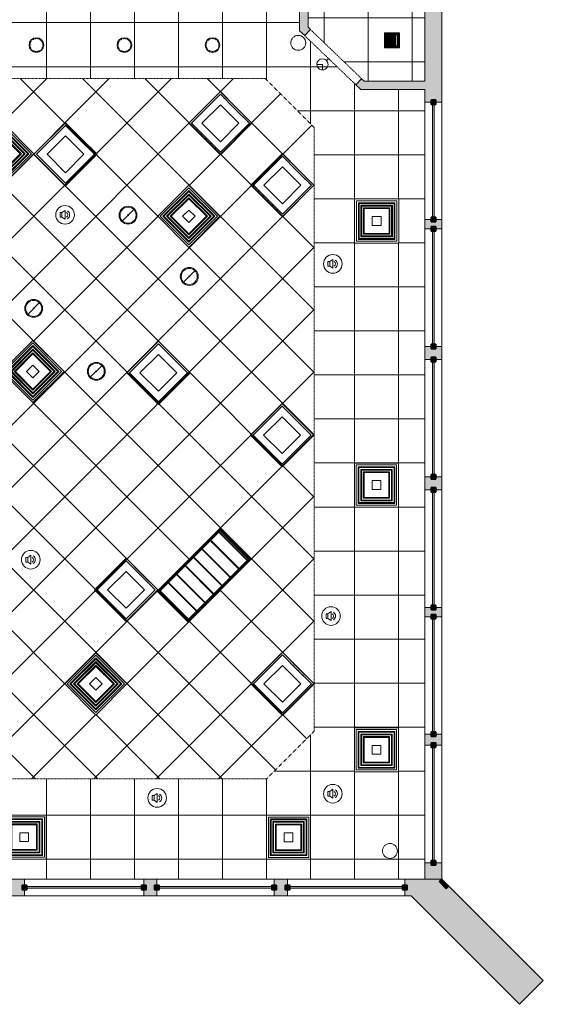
# Model space of a CAD drawing. Header units: inches. Extents: x -294 to 1117, y -522 to 519.
# Tile 5 of 12: x 115 to 396, y -509 to 19. Entities that reach past the tile are written whole.
import ezdxf

# ---------------------------------------------------------------- set-up
doc = ezdxf.new("R2010")
doc.units = ezdxf.units.IN
doc.header["$MEASUREMENT"] = 0
doc.linetypes.add('Dash', pattern=[0.23622, 0.11811, -0.11811])
doc.linetypes.add('Overhead', pattern=[0.15625, 0.09375, -0.0625])
for name, color, linetype, lineweight in [('A-CLNG', 13, 'Continuous', 9), ('A-CLNG-PATT', 13, 'Continuous', 9), ('A-DETL-GENF', 92, 'Overhead', 9), ('A-DETL-MEDM', 90, 'Continuous', 9), ('A-DOOR', 31, 'Continuous', 9), ('A-WALL', 90, 'Continuous', 9), ('A-WALL-PATT', 111, 'Continuous', 9), ('E-LITE-EQPM', 6, 'Continuous', 9), ('M-EQPM', 90, 'Continuous', 9), ('Q-SPCQ', 2, 'Continuous', 9)]:
    doc.layers.add(name, color=color, linetype=linetype, lineweight=lineweight)

# ---------------------------------------------------------------- blocks, each defined once
blk = doc.blocks.new('Planitar - Opening - 3_-2_ x 6_-8_-4179119-Main Floor')
at = {"layer": 'A-DETL-GENF'}
for p, q in [((18.68, 2.25), (-19.32, 2.25)), ((-19.32, -2.25), (18.68, -2.25))]:
    blk.add_line(p, q, dxfattribs=at)
at = {"layer": 'A-DETL-MEDM'}
for p, q in [((-19.32, 2.25), (-19.32, -2.25)), ((18.68, -2.25), (18.68, 2.25))]:
    blk.add_line(p, q, dxfattribs=at)
blk = doc.blocks.new('Air Vent - Default 1-4272767-Main Floor')
at = {"layer": 'Q-SPCQ'}
for p, q in [((-4, 4), (-4, -4)), ((-4, 4), (-3.5, 3.5)), ((4, 4), (-4, 4)), ((-3.5, -3.5), (-3.5, 3.5)), ((-3.5, 3.5), (3.5, 3.5)), ((-3, -3), (-3, 3)), ((3, 3), (-3, 3)), ((-2.88, 3), (-2.88, -3)), ((-2.7, -3), (-2.7, 3)), ((-2.31, 3), (-2.31, -3)), ((-2.19, 3), (-2.19, -3)), ((-2.01, -3), (-2.01, 3)), ((-1.62, 3), (-1.62, -3)), ((-1.5, 3), (-1.5, -3)), ((-1.32, -3), (-1.32, 3)), ((-0.93, 3), (-0.93, -3)), ((-0.8, 3), (-0.8, -3)), ((-0.63, -3), (-0.63, 3)), ((-0.24, 3), (-0.24, -3)), ((-0.11, 3), (-0.11, -3)), ((0.06, -3), (0.06, 3)), ((0.45, 3), (0.45, -3)), ((0.58, 3), (0.58, -3)), ((0.75, -3), (0.75, 3)), ((1.14, 3), (1.14, -3)), ((1.27, 3), (1.27, -3)), ((1.44, -3), (1.44, 3)), ((1.83, 3), (1.83, -3)), ((1.96, 3), (1.96, -3)), ((2.13, -3), (2.13, 3)), ((3, 3), (3, -3)), ((3.5, 3.5), (4, 4)), ((3.5, 3.5), (3.5, -3.5)), ((4, -4), (4, 4)), ((-4, -4), (-3.5, -3.5)), ((-4, -4), (4, -4)), ((3.5, -3.5), (-3.5, -3.5)), ((3, -3), (-3, -3)), ((4, -4), (3.5, -3.5))]:
    blk.add_line(p, q, dxfattribs=at)
blk = doc.blocks.new('Ceiling Diffuser - Default 1-4278536-Main Floor')
at = {"layer": 'M-EQPM'}
for p, q in [((-11.81, -11.81), (-11.81, 11.81)), ((-11.81, 11.81), (11.81, 11.81)), ((10.83, 10.83), (-10.83, 10.83)), ((-10.83, 10.83), (-10.83, -10.83)), ((10.83, -10.83), (10.83, 10.83)), ((11.81, 11.81), (11.81, -11.81)), ((-9.83, -9.83), (-9.83, 9.83)), ((-9.83, 9.83), (9.83, 9.83)), ((9.43, 9.43), (-9.43, 9.43)), ((-9.43, 9.43), (-9.43, -9.43)), ((-8.43, -8.43), (-8.43, 8.43)), ((-8.43, 8.43), (8.43, 8.43)), ((8.04, 8.04), (-8.04, 8.04)), ((-8.04, 8.04), (-8.04, -8.04)), ((-7.04, -7.04), (-7.04, 7.04)), ((-7.04, 7.04), (7.04, 7.04)), ((6.64, 6.65), (-6.64, 6.65)), ((-6.64, 6.65), (-6.64, -6.65)), ((6.64, -6.65), (6.64, 6.65)), ((7.04, 7.04), (7.04, -7.04)), ((8.04, -8.04), (8.04, 8.04)), ((8.43, 8.43), (8.43, -8.43)), ((9.43, -9.43), (9.43, 9.43)), ((9.83, 9.83), (9.83, -9.83)), ((-2.36, 2.36), (2.36, 2.36)), ((-2.36, -2.36), (-2.36, 2.36)), ((2.36, 2.36), (2.36, -2.36)), ((2.36, -2.36), (-2.36, -2.36)), ((9.83, -9.83), (-9.83, -9.83)), ((-9.43, -9.43), (9.43, -9.43)), ((8.43, -8.43), (-8.43, -8.43)), ((-8.04, -8.04), (8.04, -8.04)), ((7.04, -7.04), (-7.04, -7.04)), ((-6.64, -6.65), (6.64, -6.65)), ((11.81, -11.81), (-11.81, -11.81)), ((-10.83, -10.83), (10.83, -10.83))]:
    blk.add_line(p, q, dxfattribs=at)
blk = doc.blocks.new('Speaker - Default 1-4277320-Main Floor')
at = {"layer": 'Q-SPCQ'}
for p, q in [((-2.66, -1.25), (-2.66, 1.25)), ((-2.66, 1.25), (-1.66, 1.25)), ((-1.66, 1.25), (0, 2.37)), ((-1.66, 1.25), (-1.66, -1.25)), ((0, 2.37), (0, -2.37)), ((-1.66, -1.25), (-2.66, -1.25)), ((-1.66, -1.25), (0, -2.37))]:
    blk.add_line(p, q, dxfattribs=at)
for centre, radius, start, end in [((0, 0), 5, 360, 180), ((0, 0), 5, 0, 180), ((0, 0), 5, 180, 360), ((-0.09, 0), 1.51, 303.8783, 56.1217), ((-0.09, 0), 2.51, 303.8783, 56.1217), ((0, 0), 5, 180, 360)]:
    blk.add_arc(centre, radius, start, end, dxfattribs=at)
blk = doc.blocks.new('Pendant Light - Default 1-4296223-Main Floor')
at = {"layer": 'E-LITE-EQPM'}
blk.add_line((3.39, 3.39), (-3.39, -3.39), dxfattribs=at)
for radius, start, end in [(4.8, 90, 270), (4.8, 90, 270), (4.3, 90, 270), (0.25, 90, 270), (4.8, 270, 90), (4.8, 270, 90), (4.3, 270, 90), (0.25, 270, 90)]:
    blk.add_arc((0, 0), radius, start, end, dxfattribs=at)
blk = doc.blocks.new('Recessed Fluorescent Light - Default 1-4282298-Main Floor')
at = {"layer": 'E-LITE-EQPM'}
for p, q in [((-12, -12), (-12, 12)), ((-12, 12), (12, 12)), ((11, 11), (-11, 11)), ((-11, 11), (-11, -11)), ((11, 0), (11, 11)), ((12, 12), (12, 0)), ((-7, -7), (-7, 7)), ((-7, 7), (7, 7)), ((7, 7), (7, -7)), ((11, -11), (11, 0)), ((12, 0), (12, -12)), ((7, -7), (-7, -7)), ((12, -12), (-12, -12)), ((-11, -11), (11, -11))]:
    blk.add_line(p, q, dxfattribs=at)
blk = doc.blocks.new('Recessed Fluorescent Light - Default 1-V18-Main Floor')
at = {"layer": 'E-LITE-EQPM'}
for p, q in [((-12, -12), (-12, 12)), ((-12, 12), (12, 12)), ((11, 11), (-11, 11)), ((-11, 11), (-11, -11)), ((11, 0), (11, 11)), ((12, 12), (12, 0)), ((-7, -7), (-7, 7)), ((-7, 7), (7, 7)), ((7, 7), (7, -7)), ((11, -11), (11, 0)), ((12, 0), (12, -12)), ((7, -7), (-7, -7)), ((12, -12), (-12, -12)), ((-11, -11), (11, -11))]:
    blk.add_line(p, q, dxfattribs=at)
blk = doc.blocks.new('Air Vent - Default 1-4302641-Main Floor')
at = {"layer": 'Q-SPCQ'}
for p, q in [((-24, 11.75), (-24, -11.75)), ((-24, 11.75), (-23.5, 11.25)), ((24, 11.75), (-24, 11.75)), ((-23.5, -11.25), (-23.5, 11.25)), ((-23.5, 11.25), (23.5, 11.25)), ((-23, -10.75), (-23, 10.75)), ((23, 10.75), (-23, 10.75)), ((-22.88, 10.75), (-22.88, -10.75)), ((-22.7, -10.75), (-22.7, 10.75)), ((-16.6, 10.75), (-16.6, -10.75)), ((-16.47, 10.75), (-16.47, -10.75)), ((-16.3, -10.75), (-16.3, 10.75)), ((-10.19, 10.75), (-10.19, -10.75)), ((-10.07, 10.75), (-10.07, -10.75)), ((-9.89, -10.75), (-9.89, 10.75)), ((-3.79, 10.75), (-3.79, -10.75)), ((-3.66, 10.75), (-3.66, -10.75)), ((-3.49, -10.75), (-3.49, 10.75)), ((2.62, 10.75), (2.62, -10.75)), ((2.74, 10.75), (2.74, -10.75)), ((2.92, -10.75), (2.92, 10.75)), ((9.02, 10.75), (9.02, -10.75)), ((9.15, 10.75), (9.15, -10.75)), ((9.32, -10.75), (9.32, 10.75)), ((15.43, 10.75), (15.43, -10.75)), ((15.55, 10.75), (15.55, -10.75)), ((15.73, -10.75), (15.73, 10.75)), ((21.83, 10.75), (21.83, -10.75)), ((21.96, 10.75), (21.96, -10.75)), ((22.13, -10.75), (22.13, 10.75)), ((23, 10.75), (23, -10.75)), ((23.5, 11.25), (24, 11.75)), ((23.5, 11.25), (23.5, -11.25)), ((24, -11.75), (24, 11.75)), ((-24, -11.75), (-23.5, -11.25)), ((-24, -11.75), (24, -11.75)), ((23.5, -11.25), (-23.5, -11.25)), ((23, -10.75), (-23, -10.75)), ((24, -11.75), (23.5, -11.25))]:
    blk.add_line(p, q, dxfattribs=at)
blk = doc.blocks.new('Emegency Light - Wall Mounted - Default 1-V19-Main Floor')
at = {"layer": 'Q-SPCQ'}
for p, q in [((0, -4.5), (-2.12, -6.62)), ((0, -1.5), (0, 0)), ((1.5, 0), (0, 0)), ((2.12, -6.62), (0, -4.5))]:
    blk.add_line(p, q, dxfattribs=at)
for start, end in [(45, 225), (225, 45)]:
    blk.add_arc((0, -4.5), 3, start, end, dxfattribs=at)
blk = doc.blocks.new('Recessed Pot Light - 8_-4289750-Main Floor')
at = {"layer": 'E-LITE-EQPM'}
for start, end in [(360, 180), (180, 360)]:
    blk.add_arc((0, 0), 3.94, start, end, dxfattribs=at)

msp = doc.modelspace()

# ---------------------------------------------------------------- hatches: boundary and pattern name
at = {"layer": 'A-CLNG-PATT', "lineweight": 18}
h = msp.add_hatch(dxfattribs=at)
h.set_pattern_fill('FP_4', color=256, style=0, pattern_type=2)
h.set_pattern_definition([(0, (-4.963, -3.784), (0, -23.622), []), (270, (-4.963, -3.784), (-23.622, -1e-15), [])])
h.paths.add_polyline_path([(332.59, -14.13), (332.59, 79.12), (242.84, 79.12), (242.84, 33.87), (269.84, 33.87), (269.84, 14.83), (299.99, -14.13), (310.75, -14.13)], flags=0)
h.paths.add_polyline_path([(318.34, 3.83), (310.84, 3.83), (310.84, 11.83), (318.84, 11.83), (318.84, 3.83), (318.67, 3.83)], flags=0)
h.paths.add_polyline_path([(301.59, 44.22), (279.59, 44.22), (279.59, 66.22), (301.59, 66.22)], flags=0)
at = {"layer": 'A-CLNG-PATT', "linetype": 'Dash', "lineweight": 18}
h = msp.add_hatch(dxfattribs=at)
h.set_pattern_fill('FP_3', color=256, style=0, pattern_type=2)
h.set_pattern_definition([(0, (-12.296, -6.35), (0, -23.622), []), (270, (-12.296, -6.35), (-23.622, -1e-15), [])])
h.paths.add_polyline_path([(332.59, -442.11), (332.59, -18.63), (298.18, -18.63), (265.34, 12.91), (265.34, 29.37), (-83.16, 29.37), (-83.16, -322.51), (-134.04, -373.38), (-207.66, -373.38), (-207.66, -442.11), (-27.01, -442.11), (-21.85, -436.95), (-24.32, -434.47), (24.74, -385.41), (81.44, -442.11), (325.13, -442.11)], flags=0)
h.paths.add_polyline_path([(262.02, -431.54), (247.61, -431.54), (247.61, -407.92), (271.23, -407.92), (271.23, -431.54), (270.25, -431.54)], flags=0)
h.paths.add_polyline_path([(115.8, -431.44), (105.76, -431.44), (105.76, -407.82), (129.38, -407.82), (129.38, -431.44), (117.75, -431.44)], flags=0)
h.paths.add_polyline_path([(251.75, -430.56), (270.25, -430.56), (270.25, -408.91), (248.59, -408.91), (248.59, -430.56), (249.99, -430.56)], flags=0)
h.paths.add_polyline_path([(108.14, -430.46), (128.4, -430.46), (128.4, -408.81), (106.74, -408.81), (106.75, -430.46), (107.74, -430.46)], flags=0)
h.paths.add_polyline_path([(262.02, -429.56), (249.59, -429.56), (249.59, -409.91), (269.25, -409.91), (269.25, -429.56), (268.85, -429.56)], flags=0)
h.paths.add_polyline_path([(107.74, -429.46), (107.74, -409.81), (127.4, -409.81), (127.4, -429.46), (108.14, -429.46)], flags=0)
h.paths.add_polyline_path([(251.38, -429.16), (268.85, -429.16), (268.85, -410.3), (249.99, -410.3), (249.99, -429.16), (250.99, -429.16)], flags=0)
h.paths.add_polyline_path([(125.61, -429.06), (127, -429.06), (127, -410.2), (108.14, -410.2), (108.14, -429.06), (117.75, -429.06)], flags=0)
h.paths.add_polyline_path([(267.85, -428.17), (250.99, -428.17), (250.99, -411.3), (267.85, -411.3), (267.85, -428.16)], flags=0)
h.paths.add_polyline_path([(125.61, -428.06), (109.14, -428.06), (109.14, -411.2), (126, -411.2), (126, -428.06)], flags=0)
h.paths.add_polyline_path([(251.75, -427.77), (267.46, -427.77), (267.45, -411.69), (251.38, -411.69), (251.38, -427.77)], flags=0)
h.paths.add_polyline_path([(121.95, -427.67), (125.61, -427.67), (125.6, -411.59), (109.53, -411.59), (109.54, -427.67), (115.8, -427.67)], flags=0)
h.paths.add_polyline_path([(266.06, -426.77), (252.38, -426.77), (252.38, -412.69), (266.46, -412.69), (266.46, -426.77)], flags=0)
h.paths.add_polyline_path([(110.53, -426.67), (110.53, -412.59), (124.61, -412.59), (124.61, -426.67), (110.93, -426.67)], flags=0)
h.paths.add_polyline_path([(266.06, -426.38), (266.06, -413.09), (252.77, -413.09), (252.77, -426.38), (262.02, -426.38)], flags=0)
h.paths.add_polyline_path([(124.21, -426.28), (124.21, -412.99), (110.93, -412.99), (110.93, -426.28), (115.8, -426.28)], flags=0)
h.paths.add_polyline_path([(-177.77, -407.92), (-201.39, -407.92), (-201.39, -384.3), (-177.77, -384.3), (-177.77, -406.93)], flags=0)
h.paths.add_polyline_path([(-200.41, -406.93), (-178.75, -406.93), (-178.75, -385.28), (-200.41, -385.28), (-200.41, -405.93)], flags=0)
h.paths.add_polyline_path([(-131.33, -406.88), (-153.33, -406.88), (-153.33, -384.88), (-131.33, -384.88), (-131.33, -403.82)], flags=0)
h.paths.add_polyline_path([(-199.01, -405.93), (-199.41, -405.93), (-199.41, -386.28), (-179.75, -386.28), (-179.75, -405.93), (-196.91, -405.93)], flags=0)
h.paths.add_polyline_path([(-181.54, -405.54), (-180.15, -405.54), (-180.15, -386.67), (-199.01, -386.67), (-199.01, -405.54), (-196.91, -405.54)], flags=0)
h.paths.add_polyline_path([(-198.01, -404.54), (-198.01, -387.67), (-181.15, -387.68), (-181.15, -404.54), (-197.62, -404.54)], flags=0)
h.paths.add_polyline_path([(-196.91, -404.15), (-181.54, -404.15), (-181.55, -388.07), (-197.62, -388.07), (-197.62, -404.15)], flags=0)
h.paths.add_polyline_path([(-182.94, -403.15), (-196.62, -403.15), (-196.62, -389.07), (-182.54, -389.07), (-182.54, -403.15)], flags=0)
h.paths.add_polyline_path([(-196.23, -402.75), (-182.94, -402.75), (-182.98, -389.46), (-196.23, -389.46), (-196.23, -402.72)], flags=0)
h.paths.add_polyline_path([(247.61, -388.36), (74.19, -388.36), (39.55, -353.71), (-20.45, -353.71), (-60.76, -313.4), (-60.76, -170.4), (96.92, -12.72), (246.92, -12.72), (273.09, -38.88), (273.09, -362.88), (262.02, -373.95)], flags=0)
h.paths.add_polyline_path([(317.37, -384.59), (294.73, -384.59), (294.73, -360.97), (318.35, -360.97), (318.35, -384.59)], flags=0)
h.paths.add_polyline_path([(317.37, -383.6), (317.37, -361.95), (295.72, -361.95), (295.72, -383.6), (316.37, -383.6)], flags=0)
h.paths.add_polyline_path([(315.98, -382.6), (296.72, -382.6), (296.72, -362.95), (316.37, -362.95), (316.37, -382.6)], flags=0)
h.paths.add_polyline_path([(297.11, -382.21), (315.98, -382.21), (315.98, -363.34), (297.11, -363.34), (297.11, -382.21)], flags=0)
h.paths.add_polyline_path([(298.51, -381.21), (298.11, -381.21), (298.11, -364.34), (314.98, -364.38), (314.98, -381.21), (310.75, -381.21)], flags=0)
h.paths.add_polyline_path([(313.58, -380.82), (314.58, -380.82), (314.58, -364.74), (298.51, -364.74), (298.51, -380.82), (313.19, -380.82)], flags=0)
h.paths.add_polyline_path([(313.19, -379.82), (299.51, -379.82), (299.51, -365.74), (313.58, -365.74), (313.58, -379.82)], flags=0)
h.paths.add_polyline_path([(310.75, -379.42), (313.19, -379.42), (313.19, -366.13), (299.9, -366.13), (299.9, -379.42)], flags=0)
h.paths.add_polyline_path([(318.35, -242.59), (294.73, -242.59), (294.73, -218.97), (318.35, -218.97), (318.35, -241.6)], flags=0)
h.paths.add_polyline_path([(315.98, -241.6), (317.37, -241.6), (317.37, -219.95), (295.72, -219.95), (295.72, -241.6), (310.75, -241.6)], flags=0)
h.paths.add_polyline_path([(310.75, -240.6), (296.72, -240.6), (296.72, -220.95), (316.37, -220.95), (316.37, -240.6), (315.98, -240.6)], flags=0)
h.paths.add_polyline_path([(314.58, -240.21), (315.98, -240.21), (315.98, -221.34), (297.11, -221.34), (297.11, -240.21), (310.75, -240.21)], flags=0)
h.paths.add_polyline_path([(314.98, -239.21), (298.11, -239.21), (298.11, -222.34), (314.98, -222.34), (314.98, -238.82)], flags=0)
h.paths.add_polyline_path([(313.58, -238.82), (314.58, -238.82), (314.58, -222.74), (298.51, -222.74), (298.51, -238.82), (313.19, -238.82)], flags=0)
h.paths.add_polyline_path([(310.75, -237.82), (299.51, -237.82), (299.51, -223.74), (313.58, -223.74), (313.58, -237.82), (313.19, -237.82)], flags=0)
h.paths.add_polyline_path([(299.9, -237.42), (313.19, -237.42), (313.18, -224.13), (299.9, -224.13)], flags=0)
h.paths.add_polyline_path([(318.48, -100.94), (294.86, -100.94), (294.86, -77.32), (318.48, -77.32), (318.48, -100.26)], flags=0)
h.paths.add_polyline_path([(295.84, -99.96), (317.5, -99.96), (317.5, -78.31), (295.84, -78.31), (295.84, -99.96)], flags=0)
h.paths.add_polyline_path([(310.75, -98.96), (296.84, -98.96), (296.84, -79.31), (316.5, -79.31), (316.5, -98.96), (316.1, -98.96)], flags=0)
h.paths.add_polyline_path([(314.71, -98.56), (316.1, -98.56), (316.1, -79.7), (297.24, -79.7), (297.24, -98.56), (310.75, -98.56)], flags=0)
h.paths.add_polyline_path([(315.1, -97.56), (298.24, -97.56), (298.24, -80.7), (315.1, -80.7), (315.1, -97.17)], flags=0)
h.paths.add_polyline_path([(313.71, -97.17), (314.71, -97.17), (314.7, -81.09), (298.63, -81.09), (298.63, -97.17), (313.31, -97.17)], flags=0)
h.paths.add_polyline_path([(300.02, -96.17), (299.63, -96.17), (299.63, -82.09), (313.71, -82.09), (313.71, -96.17), (310.75, -96.17)], flags=0)
h.paths.add_polyline_path([(313.31, -95.78), (313.31, -82.49), (300.02, -82.49), (300.02, -95.78), (310.75, -95.78)], flags=0)
h.paths.add_polyline_path([(-36.79, -76.51), (-58.79, -76.51), (-58.79, -54.51), (-36.79, -54.51)], flags=0)
h.paths.add_polyline_path([(-35.45, -53.59), (-35.97, -53.59), (-35.97, -29.97), (-12.35, -29.97), (-12.35, -53.59), (-34.99, -53.59)], flags=0)
h.paths.add_polyline_path([(-33.99, -52.6), (-13.34, -52.6), (-13.34, -30.95), (-34.99, -30.95), (-34.99, -52.6), (-34.03, -52.6)], flags=0)
h.paths.add_polyline_path([(-33.88, -51.6), (-33.99, -51.6), (-33.99, -31.95), (-14.34, -31.95), (-14.34, -51.6), (-33.6, -51.6)], flags=0)
h.paths.add_polyline_path([(-16.12, -51.21), (-14.73, -51.21), (-14.73, -32.34), (-33.6, -32.34), (-33.59, -51.21), (-30.42, -51.21)], flags=0)
h.paths.add_polyline_path([(-32.2, -50.21), (-32.59, -50.21), (-32.59, -33.34), (-15.73, -33.34), (-15.73, -50.21), (-30.56, -50.21)], flags=0)
h.paths.add_polyline_path([(-17.52, -49.82), (-16.12, -49.82), (-16.13, -33.74), (-32.2, -33.74), (-32.2, -49.82), (-29.99, -49.82)], flags=0)
h.paths.add_polyline_path([(-17.52, -48.82), (-31.2, -48.82), (-31.2, -34.74), (-17.12, -34.74), (-17.12, -48.82)], flags=0)
h.paths.add_polyline_path([(-17.52, -48.42), (-17.52, -35.13), (-30.81, -35.13), (-30.81, -48.42), (-27.97, -48.42)], flags=0)
h.paths.add_polyline_path([(34.21, -5.51), (12.21, -5.51), (12.21, 16.49), (34.21, 16.49), (34.21, -1.66)], flags=0)
h.paths.add_polyline_path([(-36.79, -5.51), (-58.79, -5.51), (-58.79, 16.49), (-36.79, 16.49), (-36.79, -1.66)], flags=0)
h.paths.add_polyline_path([(217.99, 1.9), (216.87, 2.3), (215.96, 3.07), (215.36, 4.11), (215.15, 5.28), (215.36, 6.46), (215.96, 7.49), (216.87, 8.26), (217.99, 8.67), (219.18, 8.67), (220.31, 8.26), (221.22, 7.49), (221.82, 6.46), (222.02, 5.28), (221.82, 4.11), (221.22, 3.07), (220.31, 2.3), (219.18, 1.9)], flags=0)
h.paths.add_polyline_path([(123.5, 1.9), (122.38, 2.3), (121.47, 3.07), (120.87, 4.11), (120.66, 5.28), (120.87, 6.46), (121.47, 7.49), (122.38, 8.26), (123.5, 8.67), (124.7, 8.67), (125.82, 8.26), (126.73, 7.49), (127.33, 6.46), (127.54, 5.28), (127.33, 4.11), (126.73, 3.07), (125.82, 2.3), (124.7, 1.9)], flags=0)
h.paths.add_polyline_path([(170.75, 1.9), (169.63, 2.3), (168.71, 3.07), (168.11, 4.11), (167.91, 5.28), (168.11, 6.46), (168.71, 7.49), (169.63, 8.26), (170.75, 8.67), (171.94, 8.67), (173.06, 8.26), (173.98, 7.49), (174.57, 6.46), (174.78, 5.28), (174.57, 4.11), (173.98, 3.07), (173.06, 2.3), (171.94, 1.9)], flags=0)
h = msp.add_hatch(dxfattribs=at)
h.set_pattern_fill('FP_2', color=256, style=0, pattern_type=2)
h.set_pattern_definition([(315, (306.295, 63.632), (-16.7033, -16.7033), []), (225, (306.295, 63.632), (-16.7033, 16.7033), [])])
h.paths.add_polyline_path([(247.61, -388.36), (273.09, -362.88), (273.09, -38.88), (246.92, -12.72), (96.92, -12.72), (-60.76, -170.4), (-60.76, -313.4), (-20.45, -353.71), (39.55, -353.71), (74.19, -388.36), (213.28, -388.36)], flags=0)
h.paths.add_polyline_path([(88.81, -386.29), (73.26, -370.74), (88.81, -355.18), (104.37, -370.74)], flags=0)
h.paths.add_polyline_path([(156, -354.14), (139.3, -337.43), (156, -320.73), (172.7, -337.43), (157.39, -352.74)], flags=0)
h.paths.add_polyline_path([(256.12, -352.98), (240.56, -337.42), (256.12, -321.87), (271.68, -337.42), (262.02, -347.08)], flags=0)
h.paths.add_polyline_path([(156, -352.74), (171.31, -337.43), (156, -322.12), (140.69, -337.43), (156, -352.74)], flags=0)
h.paths.add_polyline_path([(156, -351.33), (142.14, -337.4), (156, -323.54), (169.9, -337.43), (156.56, -350.77)], flags=0)
h.paths.add_polyline_path([(156, -350.77), (169.34, -337.43), (156, -324.09), (142.66, -337.43), (156, -350.77)], flags=0)
h.paths.add_polyline_path([(156, -349.36), (144.11, -337.4), (156, -325.51), (167.93, -337.43), (156, -349.36)], flags=0)
h.paths.add_polyline_path([(156, -348.8), (167.37, -337.43), (156, -326.06), (144.64, -337.44), (156, -348.8)], flags=0)
h.paths.add_polyline_path([(156, -347.39), (146.08, -337.4), (156, -327.48), (165.96, -337.43), (156, -347.39)], flags=0)
h.paths.add_polyline_path([(156, -346.83), (165.39, -337.43), (156, -328.04), (146.61, -337.43)], flags=0)
h.paths.add_polyline_path([(-27.81, -337.25), (-44.51, -320.55), (-27.81, -303.84), (-11.1, -320.55), (-26.41, -335.86)], flags=0)
h.paths.add_polyline_path([(5.73, -335.94), (-9.83, -320.39), (5.73, -304.83), (21.28, -320.39), (18.28, -323.39)], flags=0)
h.paths.add_polyline_path([(-27.81, -335.86), (-12.5, -320.55), (-27.81, -305.24), (-43.12, -320.55), (-28.81, -334.85)], flags=0)
h.paths.add_polyline_path([(-27.81, -334.45), (-41.7, -320.55), (-27.81, -306.65), (-13.91, -320.55), (-27.25, -333.89)], flags=0)
h.paths.add_polyline_path([(-27.81, -333.89), (-14.5, -320.51), (-27.81, -307.21), (-41.14, -320.55), (-27.81, -333.89)], flags=0)
h.paths.add_polyline_path([(-27.81, -332.47), (-39.73, -320.55), (-27.81, -308.62), (-15.88, -320.55), (-27.81, -332.47)], flags=0)
h.paths.add_polyline_path([(-27.81, -331.92), (-16.47, -320.52), (-27.81, -309.18), (-39.17, -320.55), (-27.81, -331.92)], flags=0)
h.paths.add_polyline_path([(-27.81, -330.5), (-37.75, -320.54), (-27.81, -310.59), (-17.85, -320.55), (-27.81, -330.5)], flags=0)
h.paths.add_polyline_path([(-27.81, -329.95), (-18.44, -320.52), (-27.81, -311.15), (-37.2, -320.55), (-34.36, -323.39)], flags=0)
h.paths.add_polyline_path([(205.46, -304.4), (188.84, -287.78), (222.78, -253.84), (239.4, -270.46), (205.81, -304.05)], flags=0)
h.paths.add_polyline_path([(172.22, -302.53), (156.66, -286.98), (172.22, -271.42), (187.77, -286.98), (186.97, -287.78)], flags=0)
h.paths.add_polyline_path([(40.24, -290.18), (38.76, -289.94), (37.37, -289.21), (36.36, -288.2), (35.65, -286.71), (35.44, -285.38), (35.68, -283.9), (36.41, -282.51), (37.44, -281.49), (38.91, -280.8), (40.24, -280.59), (41.72, -280.82), (43.06, -281.5), (44.12, -282.56), (44.83, -284.05), (45.04, -285.38), (44.8, -286.86), (44.12, -288.2), (43.01, -289.29), (41.57, -289.97), (41.36, -290)], flags=0)
h.paths.add_polyline_path([(89.05, -286.34), (73.49, -270.79), (89.05, -255.23), (104.6, -270.79)], flags=0)
h.paths.add_polyline_path([(4.24, -258.68), (2.76, -258.44), (1.37, -257.71), (0.35, -256.68), (-0.35, -255.21), (-0.56, -253.88), (-0.32, -252.4), (0.41, -251.01), (1.47, -249.98), (2.91, -249.3), (4.24, -249.09), (5.72, -249.32), (7.06, -250), (8.12, -251.06), (8.83, -252.55), (9.02, -254.01), (8.8, -255.36), (8.12, -256.7), (7.01, -257.79), (5.57, -258.47), (5.32, -258.51)], flags=0)
h.paths.add_polyline_path([(89.24, -241.68), (87.73, -241.43), (86.42, -240.76), (85.34, -239.65), (84.65, -238.21), (84.44, -236.88), (84.68, -235.4), (85.41, -234.01), (86.47, -232.98), (87.91, -232.3), (89.24, -232.09), (90.72, -232.32), (92.06, -233), (93.12, -234.06), (93.83, -235.55), (94.02, -237.01), (93.8, -238.36), (93.12, -239.7), (92.01, -240.79), (90.57, -241.47), (90.36, -241.5)], flags=0)
h.paths.add_polyline_path([(5.14, -237.71), (-11.48, -221.1), (22.46, -187.16), (39.08, -203.77), (5.14, -237.7)], flags=0)
h.paths.add_polyline_path([(255.91, -219.55), (240.36, -203.99), (255.91, -188.44), (271.47, -203.99), (262.02, -213.45)], flags=0)
h.paths.add_polyline_path([(57.24, -207.68), (55.73, -207.43), (54.42, -206.76), (53.35, -205.68), (52.65, -204.21), (52.47, -202.74), (52.68, -201.4), (53.41, -200.01), (54.47, -198.98), (55.91, -198.3), (57.24, -198.09), (58.75, -198.33), (60.06, -199), (61.12, -200.06), (61.83, -201.55), (62.04, -202.88), (61.8, -204.36), (61.12, -205.7), (60.01, -206.79), (58.57, -207.47), (58.36, -207.5)], flags=0)
h.paths.add_polyline_path([(6.2, -202), (-9.36, -186.45), (6.2, -170.89), (21.75, -186.45), (18.32, -189.88)], flags=0)
h.paths.add_polyline_path([(122.22, -186.56), (105.51, -169.86), (122.22, -153.16), (138.92, -169.86), (123.61, -185.17)], flags=0)
h.paths.add_polyline_path([(189.57, -186.11), (174.01, -170.56), (189.57, -155), (205.13, -170.56)], flags=0)
h.paths.add_polyline_path([(122.22, -185.17), (137.53, -169.86), (122.22, -154.55), (106.91, -169.86), (122.22, -185.17)], flags=0)
h.paths.add_polyline_path([(122.22, -183.76), (108.32, -169.86), (122.22, -155.96), (136.11, -169.86), (122.77, -183.2)], flags=0)
h.paths.add_polyline_path([(122.22, -183.2), (135.52, -169.83), (122.22, -156.52), (108.88, -169.86), (122.22, -183.2)], flags=0)
h.paths.add_polyline_path([(122.22, -181.79), (110.29, -169.86), (122.22, -157.94), (134.14, -169.86), (122.22, -181.79)], flags=0)
h.paths.add_polyline_path([(122.22, -181.23), (133.55, -169.83), (122.22, -158.49), (110.85, -169.86), (122.22, -181.23)], flags=0)
h.paths.add_polyline_path([(122.22, -179.82), (112.27, -169.86), (122.22, -159.91), (132.17, -169.86), (122.22, -179.82)], flags=0)
h.paths.add_polyline_path([(122.22, -179.26), (131.59, -169.83), (122.22, -160.47), (112.82, -169.86), (115.8, -172.84)], flags=0)
h.paths.add_polyline_path([(156.24, -174.56), (154.76, -174.33), (153.37, -173.6), (152.35, -172.57), (151.65, -171.1), (151.44, -169.77), (151.68, -168.29), (152.41, -166.9), (153.44, -165.88), (154.91, -165.18), (156.24, -164.97), (157.72, -165.21), (159.06, -165.89), (160.12, -166.95), (160.83, -168.44), (161.02, -169.89), (160.8, -171.25), (160.12, -172.59), (159.06, -173.65), (157.57, -174.35), (157.36, -174.39)], flags=0)
h.paths.add_polyline_path([(-26.89, -170.21), (-43.6, -153.51), (-26.89, -136.81), (-10.19, -153.51), (-25.5, -168.82)], flags=0)
h.paths.add_polyline_path([(-26.89, -168.82), (-11.58, -153.51), (-26.89, -138.2), (-42.2, -153.51), (-27.9, -167.81)], flags=0)
h.paths.add_polyline_path([(-26.89, -167.41), (-40.79, -153.51), (-26.89, -139.61), (-13, -153.51), (-26.34, -166.85)], flags=0)
h.paths.add_polyline_path([(-26.89, -166.85), (-13.55, -153.51), (-26.89, -140.17), (-40.23, -153.51), (-26.89, -166.85)], flags=0)
h.paths.add_polyline_path([(-26.89, -165.43), (-38.82, -153.51), (-26.89, -141.58), (-14.97, -153.51), (-26.89, -165.43)], flags=0)
h.paths.add_polyline_path([(-26.89, -164.88), (-15.53, -153.51), (-26.89, -142.14), (-38.26, -153.51), (-26.9, -164.88)], flags=0)
h.paths.add_polyline_path([(-26.9, -163.46), (-36.84, -153.5), (-26.89, -143.55), (-16.94, -153.51), (-26.89, -163.46)], flags=0)
h.paths.add_polyline_path([(-26.9, -162.91), (-17.5, -153.5), (-26.89, -144.11), (-36.29, -153.51), (-27.28, -162.52)], flags=0)
h.paths.add_polyline_path([(122.64, -140.78), (121.16, -140.55), (119.82, -139.87), (118.76, -138.81), (118.06, -137.31), (117.85, -135.99), (118.11, -134.46), (118.81, -133.12), (119.82, -132.11), (121.32, -131.4), (122.64, -131.19), (124.12, -131.43), (125.46, -132.11), (126.52, -133.17), (127.23, -134.66), (127.42, -136.11), (127.2, -137.47), (126.52, -138.81), (125.41, -139.89), (123.97, -140.57), (122.83, -140.75)], flags=0)
h.paths.add_polyline_path([(72.55, -136.09), (57, -120.53), (72.55, -104.97), (88.11, -120.53)], flags=0)
h.paths.add_polyline_path([(206.12, -123.66), (204.64, -123.42), (203.25, -122.69), (202.23, -121.65), (201.53, -120.19), (201.32, -118.86), (201.61, -117.28), (202.29, -115.99), (203.35, -114.96), (204.79, -114.27), (206.12, -114.06), (207.6, -114.3), (208.94, -114.98), (210, -116.04), (210.7, -117.53), (210.89, -118.98), (210.68, -120.34), (210, -121.68), (208.87, -122.77), (207.44, -123.44), (207.24, -123.48)], flags=0)
h.paths.add_polyline_path([(205.89, -103.3), (189.19, -86.6), (205.89, -69.9), (222.6, -86.6), (206.49, -102.71)], flags=0)
h.paths.add_polyline_path([(205.89, -101.91), (221.2, -86.6), (205.89, -71.29), (190.58, -86.6), (205.89, -101.91)], flags=0)
h.paths.add_polyline_path([(205.89, -100.5), (192, -86.6), (205.89, -72.7), (219.79, -86.6), (206.45, -99.94)], flags=0)
h.paths.add_polyline_path([(205.89, -99.94), (219.23, -86.6), (205.89, -73.26), (192.55, -86.6), (205.89, -99.94)], flags=0)
h.paths.add_polyline_path([(205.89, -98.53), (194, -86.57), (205.89, -74.67), (217.82, -86.6), (205.89, -98.53)], flags=0)
h.paths.add_polyline_path([(205.89, -97.97), (217.26, -86.6), (205.89, -75.23), (194.53, -86.6), (205.89, -97.97)], flags=0)
h.paths.add_polyline_path([(205.89, -96.56), (195.97, -86.57), (205.89, -76.65), (215.85, -86.6), (205.89, -96.55)], flags=0)
h.paths.add_polyline_path([(205.89, -96), (215.28, -86.59), (205.89, -77.2), (196.5, -86.6)], flags=0)
h.paths.add_polyline_path([(173.28, -90.81), (171.77, -90.57), (170.46, -89.9), (169.39, -88.81), (168.69, -87.35), (168.48, -86.02), (168.74, -84.49), (169.45, -83.15), (170.55, -82.09), (171.95, -81.43), (173.28, -81.22), (174.76, -81.46), (176.1, -82.14), (177.16, -83.2), (177.86, -84.69), (178.07, -86.02), (177.84, -87.5), (177.16, -88.84), (176.05, -89.92), (174.6, -90.6), (174.4, -90.64)], flags=0)
h.paths.add_polyline_path([(256.07, -85.5), (240.51, -69.95), (256.07, -54.39), (271.63, -69.95), (259.48, -82.09)], flags=0)
h.paths.add_polyline_path([(106.09, -69.75), (89.39, -53.05), (106.09, -36.35), (122.79, -53.05), (107.48, -68.36)], flags=0)
h.paths.add_polyline_path([(139.72, -68.91), (124.17, -53.36), (139.72, -37.8), (155.28, -53.36)], flags=0)
h.paths.add_polyline_path([(106.09, -68.36), (121.4, -53.05), (106.09, -37.74), (90.78, -53.05), (106.09, -68.36)], flags=0)
h.paths.add_polyline_path([(106.09, -66.95), (92.19, -53.05), (106.09, -39.15), (119.99, -53.05), (106.65, -66.39)], flags=0)
h.paths.add_polyline_path([(106.09, -66.39), (119.43, -53.05), (106.09, -39.71), (92.75, -53.05), (106.09, -66.39)], flags=0)
h.paths.add_polyline_path([(106.09, -64.98), (94.17, -53.05), (106.09, -41.12), (118.02, -53.05), (106.09, -64.98)], flags=0)
h.paths.add_polyline_path([(106.09, -64.42), (117.46, -53.05), (106.09, -41.68), (94.73, -53.05), (106.09, -64.42)], flags=0)
h.paths.add_polyline_path([(106.09, -63.01), (96.14, -53.04), (106.09, -43.1), (116.05, -53.05), (106.09, -63)], flags=0)
h.paths.add_polyline_path([(106.09, -62.45), (115.46, -53.02), (106.09, -43.65), (96.69, -53.05), (96.92, -53.28)], flags=0)
h.paths.add_polyline_path([(222.81, -52.25), (207.26, -36.69), (222.81, -21.13), (238.37, -36.69), (233.18, -41.87)], flags=0)
at = {"layer": 'A-WALL-PATT'}
h = msp.add_hatch(color=9, dxfattribs=at)
h.paths.add_polyline_path([(341.59, -25.38), (341.59, 39.99), (332.59, 39.99), (332.59, -25.38)], flags=0)
h.paths.add_polyline_path([(332.59, 73.99), (341.59, 73.99), (341.59, 263.62), (332.59, 263.62), (332.59, 78.77)], flags=0)
for points in [[(268.05, 10.3), (269.84, 12.16), (269.84, 29.37), (265.34, 29.37), (265.34, 12.91)], [(332.59, -18.63), (332.59, -14.13), (299.99, -14.13), (304.68, -18.63), (310.75, -18.63)], [(338.34, -26.63), (338.34, -24.13), (335.84, -24.13), (335.84, -26.63)], [(337.59, -87.13), (337.59, -26.63), (336.59, -26.63), (336.59, -87.13)], [(341.59, -93.38), (341.59, -88.38), (332.59, -88.38), (332.59, -93.38)], [(338.34, -89.63), (338.34, -87.13), (335.84, -87.13), (335.84, -89.63)], [(338.34, -94.63), (338.34, -92.13), (335.84, -92.13), (335.84, -94.63)], [(337.59, -155.13), (337.59, -94.63), (336.59, -94.63), (336.59, -155.13)], [(341.59, -163.38), (341.59, -156.38), (332.59, -156.38), (332.59, -163.38)], [(338.34, -157.63), (338.34, -155.13), (335.84, -155.13), (335.84, -157.63)], [(338.34, -164.63), (338.34, -162.13), (335.84, -162.13), (335.84, -164.63)], [(337.59, -225.13), (337.59, -164.63), (336.59, -164.63), (336.59, -225.13)], [(341.59, -233.38), (341.59, -226.38), (332.59, -226.38), (332.59, -233.38)], [(338.34, -227.63), (338.34, -225.13), (335.84, -225.13), (335.84, -227.63)], [(338.34, -234.63), (338.34, -232.13), (335.84, -232.13), (335.84, -234.63)], [(337.59, -295.13), (337.59, -234.63), (336.59, -234.63), (336.59, -295.13)], [(338.34, -297.63), (338.34, -295.13), (335.84, -295.13), (335.84, -297.63)], [(341.59, -301.38), (341.59, -296.38), (332.59, -296.38), (332.59, -301.38)], [(338.34, -302.63), (338.34, -300.13), (335.84, -300.13), (335.84, -302.63)], [(337.59, -363.13), (337.59, -302.63), (336.59, -302.63), (336.59, -363.13)], [(338.34, -365.63), (338.34, -363.13), (335.84, -363.13), (335.84, -365.63)], [(338.34, -371.63), (338.34, -369.13), (335.84, -369.13), (335.84, -371.63)], [(337.59, -432.13), (337.59, -371.63), (336.59, -371.63), (336.59, -432.13)], [(338.34, -434.63), (338.34, -432.13), (335.84, -432.13), (335.84, -434.63)], [(101.55, -451.11), (117.75, -451.11), (117.75, -442.11), (75.79, -442.11), (84.79, -451.11)], [(188.75, -451.11), (188.75, -442.11), (181.75, -442.11), (181.75, -451.11)], [(258.75, -451.11), (258.75, -442.11), (251.75, -442.11), (251.75, -451.11)], [(325.13, -451.11), (350.59, -451.11), (341.59, -442.11), (321.84, -442.11), (321.84, -451.11)], [(343.94, -447.3), (345.36, -445.88), (341.59, -442.11), (340.17, -443.53)], [(119, -447.86), (119, -445.36), (116.5, -445.36), (116.5, -447.86)], [(180.5, -447.11), (180.5, -446.11), (119, -446.11), (119, -447.11)], [(183, -447.86), (183, -445.36), (180.5, -445.36), (180.5, -447.86)], [(190, -447.86), (190, -445.36), (187.5, -445.36), (187.5, -447.86)], [(250.5, -447.11), (250.5, -446.11), (190, -446.11), (190, -447.11), (213.28, -447.11)], [(253, -447.86), (253, -445.36), (250.5, -445.36), (250.5, -447.86)], [(260, -447.86), (260, -445.36), (257.5, -445.36), (257.5, -447.86)], [(320.59, -447.11), (320.59, -446.11), (260, -446.11), (260, -447.11), (310.75, -447.11)], [(323.09, -447.86), (323.09, -445.36), (320.59, -445.36), (320.59, -447.86)], [(383.35, -509.33), (396.08, -496.6), (350.59, -451.11), (325.13, -451.11), (358.27, -484.25)]]:
    msp.add_hatch(color=9, dxfattribs=at).paths.add_polyline_path(points, flags=0)
h = msp.add_hatch(color=9, dxfattribs=at)
h.paths.add_polyline_path([(298.58, -18.63), (304.68, -18.63), (298.58, -12.77), (295.46, -16.02), (298.18, -18.63)], flags=0)
h.paths.add_polyline_path([(269.84, 12.16), (271.17, 13.55), (269.84, 14.83), (269.84, 13.55)], flags=0)
h = msp.add_hatch(color=9, dxfattribs=at)
h.paths.add_polyline_path([(332.59, -442.11), (341.59, -442.11), (341.59, -433.38), (332.59, -433.38)], flags=0)
h.paths.add_polyline_path([(341.59, -370.38), (341.59, -364.38), (332.59, -364.38), (332.59, -370.38)], flags=0)

# ---------------------------------------------------------------- linework, layer by layer
at = {"layer": 'A-CLNG', "linetype": 'Dash'}
for p, q in [((246.92, -12.72), (96.92, -12.72)), ((273.09, -38.88), (246.92, -12.72)), ((222.81, -21.13), (207.26, -36.69)), ((238.37, -36.69), (222.81, -21.13)), ((207.26, -36.69), (222.81, -52.25)), ((222.81, -52.25), (238.37, -36.69)), ((139.72, -37.8), (124.17, -53.36)), ((155.28, -53.36), (139.72, -37.8)), ((273.09, -362.88), (273.09, -38.88)), ((124.17, -53.36), (139.72, -68.91)), ((139.72, -68.91), (155.28, -53.36)), ((256.07, -54.39), (240.51, -69.95)), ((271.63, -69.95), (256.07, -54.39)), ((240.51, -69.95), (256.07, -85.5)), ((256.07, -85.5), (271.63, -69.95)), ((189.57, -155), (174.01, -170.56)), ((205.13, -170.56), (189.57, -155)), ((174.01, -170.56), (189.57, -186.11)), ((189.57, -186.11), (205.13, -170.56)), ((255.91, -188.44), (240.36, -203.99)), ((271.47, -203.99), (255.91, -188.44)), ((240.36, -203.99), (255.91, -219.55)), ((255.91, -219.55), (271.47, -203.99)), ((172.22, -271.42), (156.66, -286.98)), ((187.77, -286.98), (172.22, -271.42)), ((156.66, -286.98), (172.22, -302.53)), ((172.22, -302.53), (187.77, -286.98)), ((256.12, -321.87), (240.56, -337.42)), ((271.68, -337.42), (256.12, -321.87)), ((240.56, -337.42), (256.12, -352.98)), ((256.12, -352.98), (271.68, -337.42)), ((247.61, -388.36), (273.09, -362.88)), ((74.19, -388.36), (247.61, -388.36))]:
    msp.add_line(p, q, dxfattribs=at)
for centre, start, end in [((124.1, 5.28), 0, 180), ((171.34, 5.28), 0, 180), ((218.59, 5.28), 0, 180), ((124.1, 5.28), 180, 0), ((171.34, 5.28), 180, 360), ((218.59, 5.28), 180, 360)]:
    msp.add_arc(centre, 3.44, start, end, dxfattribs=at)
at = {"layer": 'A-WALL'}
for p, q in [((332.59, -14.13), (332.59, 79.12)), ((341.59, 73.99), (341.59, -156.38)), ((269.84, 33.87), (269.84, 14.83)), ((265.34, 12.91), (265.34, 29.37)), ((268.05, 10.3), (265.34, 12.91)), ((269.84, 14.83), (271.17, 13.55)), ((298.58, -12.77), (299.99, -14.13)), ((299.99, -14.13), (332.59, -14.13)), ((298.18, -18.63), (295.46, -16.02)), ((332.59, -18.63), (298.18, -18.63)), ((332.59, -18.63), (332.59, -88.38)), ((341.59, -25.38), (332.59, -25.38)), ((336.59, -87.13), (336.59, -26.63)), ((337.59, -26.63), (337.59, -87.13)), ((332.59, -88.38), (341.59, -88.38)), ((332.59, -88.38), (332.59, -442.11)), ((341.59, -93.38), (332.59, -93.38)), ((336.59, -155.13), (336.59, -94.63)), ((337.59, -94.63), (337.59, -155.13)), ((332.59, -156.38), (341.59, -156.38)), ((341.59, -442.11), (341.59, -156.38)), ((341.59, -163.38), (332.59, -163.38)), ((336.59, -225.13), (336.59, -164.63)), ((337.59, -164.63), (337.59, -225.13)), ((332.59, -226.38), (341.59, -226.38)), ((341.59, -233.38), (332.59, -233.38)), ((336.59, -295.13), (336.59, -234.63)), ((337.59, -234.63), (337.59, -295.13)), ((332.59, -296.38), (341.59, -296.38)), ((341.59, -301.38), (332.59, -301.38)), ((336.59, -363.13), (336.59, -302.63)), ((337.59, -302.63), (337.59, -363.13)), ((332.59, -364.38), (341.59, -364.38)), ((341.59, -370.38), (332.59, -370.38)), ((336.59, -432.13), (336.59, -371.63)), ((337.59, -371.63), (337.59, -432.13)), ((332.59, -433.38), (341.59, -433.38)), ((341.59, -442.11), (75.79, -442.11)), ((117.75, -442.11), (117.75, -451.11)), ((181.75, -451.11), (181.75, -442.11)), ((188.75, -442.11), (188.75, -451.11)), ((251.75, -451.11), (251.75, -442.11)), ((258.75, -442.11), (258.75, -451.11)), ((321.84, -451.11), (321.84, -442.11)), ((340.17, -443.53), (341.59, -442.11)), ((343.94, -447.3), (340.17, -443.53)), ((341.59, -442.11), (396.08, -496.6)), ((119, -446.11), (180.5, -446.11)), ((180.5, -447.11), (119, -447.11)), ((190, -446.11), (250.5, -446.11)), ((250.5, -447.11), (190, -447.11)), ((260, -446.11), (320.59, -446.11)), ((320.59, -447.11), (260, -447.11)), ((345.36, -445.88), (343.94, -447.3)), ((107.91, -451.11), (325.13, -451.11)), ((383.35, -509.33), (325.13, -451.11)), ((396.08, -496.6), (383.35, -509.33))]:
    msp.add_line(p, q, dxfattribs=at)
at = {"layer": 'A-WALL', "lineweight": 35}
for p, q in [((335.84, -26.63), (335.84, -24.13)), ((335.84, -24.13), (338.34, -24.13)), ((338.34, -24.13), (338.34, -26.63)), ((338.34, -26.63), (335.84, -26.63)), ((335.84, -89.63), (335.84, -87.13)), ((335.84, -87.13), (338.34, -87.13)), ((338.34, -89.63), (335.84, -89.63)), ((338.34, -87.13), (338.34, -89.63)), ((335.84, -94.63), (335.84, -92.13)), ((335.84, -92.13), (338.34, -92.13)), ((338.34, -94.63), (335.84, -94.63)), ((338.34, -92.13), (338.34, -94.63)), ((335.84, -157.63), (335.84, -155.13)), ((335.84, -155.13), (338.34, -155.13)), ((338.34, -157.63), (335.84, -157.63)), ((338.34, -155.13), (338.34, -157.63)), ((335.84, -164.63), (335.84, -162.13)), ((335.84, -162.13), (338.34, -162.13)), ((338.34, -162.13), (338.34, -164.63)), ((338.34, -164.63), (335.84, -164.63)), ((335.84, -227.63), (335.84, -225.13)), ((335.84, -225.13), (338.34, -225.13)), ((338.34, -225.13), (338.34, -227.63)), ((338.34, -227.63), (335.84, -227.63)), ((335.84, -234.63), (335.84, -232.13)), ((335.84, -232.13), (338.34, -232.13)), ((338.34, -232.13), (338.34, -234.63)), ((338.34, -234.63), (335.84, -234.63)), ((335.84, -297.63), (335.84, -295.13)), ((335.84, -295.13), (338.34, -295.13)), ((338.34, -295.13), (338.34, -297.63)), ((338.34, -297.63), (335.84, -297.63)), ((335.84, -302.63), (335.84, -300.13)), ((335.84, -300.13), (338.34, -300.13)), ((338.34, -300.13), (338.34, -302.63)), ((338.34, -302.63), (335.84, -302.63)), ((335.84, -365.63), (335.84, -363.13)), ((335.84, -363.13), (338.34, -363.13)), ((338.34, -363.13), (338.34, -365.63)), ((338.34, -365.63), (335.84, -365.63)), ((335.84, -371.63), (335.84, -369.13)), ((335.84, -369.13), (338.34, -369.13)), ((338.34, -369.13), (338.34, -371.63)), ((338.34, -371.63), (335.84, -371.63)), ((335.84, -434.63), (335.84, -432.13)), ((335.84, -432.13), (338.34, -432.13)), ((338.34, -432.13), (338.34, -434.63)), ((338.34, -434.63), (335.84, -434.63)), ((116.5, -447.86), (116.5, -445.36)), ((116.5, -445.36), (119, -445.36)), ((119, -447.86), (116.5, -447.86)), ((119, -445.36), (119, -447.86)), ((180.5, -447.86), (180.5, -445.36)), ((180.5, -445.36), (183, -445.36)), ((183, -447.86), (180.5, -447.86)), ((183, -445.36), (183, -447.86)), ((187.5, -447.86), (187.5, -445.36)), ((187.5, -445.36), (190, -445.36)), ((190, -447.86), (187.5, -447.86)), ((190, -445.36), (190, -447.86)), ((250.5, -447.86), (250.5, -445.36)), ((250.5, -445.36), (253, -445.36)), ((253, -447.86), (250.5, -447.86)), ((253, -445.36), (253, -447.86)), ((257.5, -447.86), (257.5, -445.36)), ((257.5, -445.36), (260, -445.36)), ((260, -447.86), (257.5, -447.86)), ((260, -445.36), (260, -447.86)), ((320.59, -447.86), (320.59, -445.36)), ((320.59, -445.36), (323.09, -445.36)), ((323.09, -447.86), (320.59, -447.86)), ((323.09, -445.36), (323.09, -447.86))]:
    msp.add_line(p, q, dxfattribs=at)
at = {"layer": 'Q-SPCQ'}
for centre in [(264.59, 6.44), (313.79, -427.04)]:
    msp.add_circle(centre, 4, dxfattribs=at)

# ---------------------------------------------------------------- block references
at = {"layer": 'A-DOOR', "rotation": 316.1596767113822}
msp.add_blockref('Planitar - Opening - 3_-2_ x 6_-8_-4179119-Main Floor', (283.55, -1.46), dxfattribs=at)
at = {"layer": 'E-LITE-EQPM'}
for name, p in [('Recessed Pot Light - 8_-4289750-Main Floor', (124.1, 5.28)), ('Recessed Pot Light - 8_-4289750-Main Floor', (171.34, 5.28)), ('Recessed Pot Light - 8_-4289750-Main Floor', (218.59, 5.28)), ('Pendant Light - Default 1-4296223-Main Floor', (173.28, -86.02)), ('Pendant Light - Default 1-4296223-Main Floor', (206.12, -118.86)), ('Pendant Light - Default 1-4296223-Main Floor', (122.64, -135.99)), ('Pendant Light - Default 1-4296223-Main Floor', (156.24, -169.77))]:
    msp.add_blockref(name, p, dxfattribs=at)
at = {"layer": 'E-LITE-EQPM', "rotation": 44.99999999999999}
for name, p in [('Recessed Fluorescent Light - Default 1-4282298-Main Floor', (222.81, -36.69)), ('Recessed Fluorescent Light - Default 1-4282298-Main Floor', (139.72, -53.36)), ('Recessed Fluorescent Light - Default 1-4282298-Main Floor', (256.07, -69.95)), ('Recessed Fluorescent Light - Default 1-4282298-Main Floor', (189.57, -170.56)), ('Recessed Fluorescent Light - Default 1-4282298-Main Floor', (255.91, -203.99)), ('Recessed Fluorescent Light - Default 1-4282298-Main Floor', (172.22, -286.98)), ('Recessed Fluorescent Light - Default 1-V18-Main Floor', (256.12, -337.42))]:
    msp.add_blockref(name, p, dxfattribs=at)
at = {"layer": 'M-EQPM', "rotation": 314.9999999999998}
for p in [(106.09, -53.05), (205.89, -86.6), (122.22, -169.86), (156, -337.43)]:
    msp.add_blockref('Ceiling Diffuser - Default 1-4278536-Main Floor', p, dxfattribs=at)
at = {"layer": 'M-EQPM'}
for p in [(306.67, -89.13), (306.54, -230.78), (306.54, -372.78), (117.57, -419.63), (259.42, -419.73)]:
    msp.add_blockref('Ceiling Diffuser - Default 1-4278536-Main Floor', p, dxfattribs=at)
at = {"layer": 'Q-SPCQ'}
for name, p in [('Air Vent - Default 1-4272767-Main Floor', (314.84, 7.83)), ('Speaker - Default 1-4277320-Main Floor', (139.49, -85.83)), ('Speaker - Default 1-4277320-Main Floor', (283.17, -112.14)), ('Speaker - Default 1-4277320-Main Floor', (121.09, -270.81)), ('Speaker - Default 1-4277320-Main Floor', (282.17, -301.03)), ('Speaker - Default 1-4277320-Main Floor', (188.92, -398.61)), ('Speaker - Default 1-4277320-Main Floor', (283.17, -396.36))]:
    msp.add_blockref(name, p, dxfattribs=at)
for name, p, rotation in [('Emegency Light - Wall Mounted - Default 1-V19-Main Floor', (280.76, -1.9), 314.9999999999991), ('Air Vent - Default 1-4302641-Main Floor', (214.12, -279.12), 45.00000000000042)]:
    msp.add_blockref(name, p, dxfattribs=dict(at, rotation=rotation))

doc.saveas('drawing.dxf')
